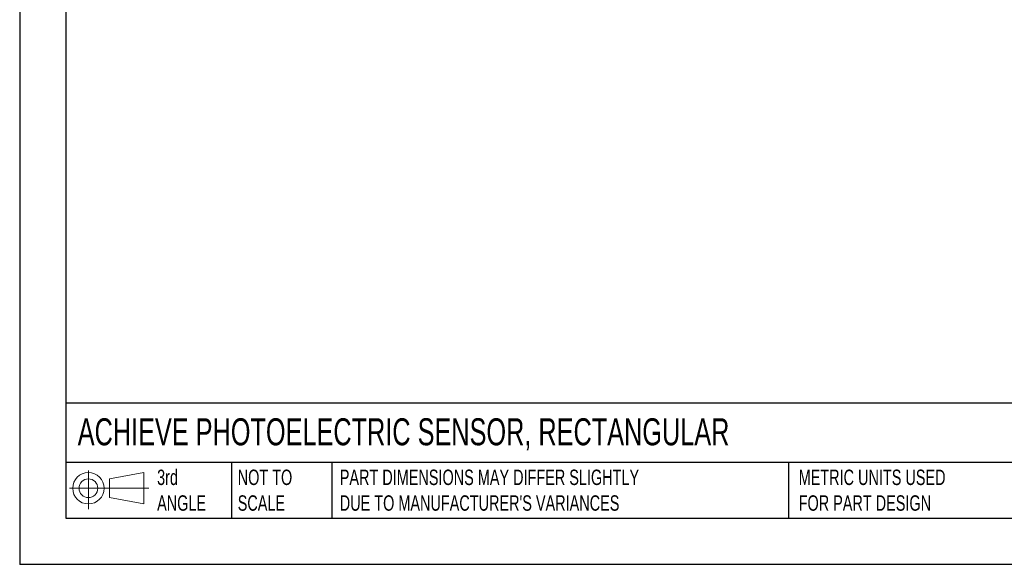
# Model space of a CAD drawing. Header units: millimetres. Extents: x 0 to 210, y 0 to 162.
# Tile 1 of 7: x 0 to 101, y 0 to 56. Entities that reach past the tile are written whole.
import ezdxf

# ---------------------------------------------------------------- set-up
doc = ezdxf.new("R2010")
doc.units = ezdxf.units.MM
doc.header["$LTSCALE"] = 0.75
doc.layers.add('TEXT', color=140, linetype='Continuous', lineweight=25)
doc.styles.add('SLDTEXTSTYLE0', font='TXT', dxfattribs={"width": 0.7})

# ---------------------------------------------------------------- blocks, each defined once
blk = doc.blocks.new('Block11')
at = {"color": 7, "linetype": 'Continuous', "lineweight": 18}
for p, q in [((1.94, 3.98), (1.94, 0)), ((4.11, 3.13), (7.63, 3.77)), ((4.11, 1.2), (4.11, 3.13)), ((7.63, 3.77), (7.63, 0.55)), ((0, 2.16), (8.16, 2.16)), ((4.11, 1.2), (7.63, 0.55))]:
    blk.add_line(p, q, dxfattribs=at)
for radius in [1.61, 0.964]:
    blk.add_circle((1.94, 2.16), radius, dxfattribs=at)
blk = doc.blocks.new('Block12')
at = {"color": 7, "linetype": 'Continuous'}
blk.add_blockref('Block11', (0, 0), dxfattribs=at)

msp = doc.modelspace()

# ---------------------------------------------------------------- linework, layer by layer
at = {"color": 7, "linetype": 'Continuous'}
for p in [(0, 161.93), (209.55, 0)]:
    msp.add_line(p, (0, 0), dxfattribs=at)
at = {"layer": 'TEXT'}
for p, q in [((4.76, 157.16), (4.76, 4.76)), ((204.79, 16.59), (4.76, 16.59)), ((204.79, 10.48), (4.76, 10.48)), ((21.78, 10.48), (21.78, 4.76)), ((32.13, 10.48), (32.13, 4.76)), ((79.11, 10.48), (79.11, 4.76)), ((4.76, 4.76), (204.79, 4.76))]:
    msp.add_line(p, q, dxfattribs=at)

# ---------------------------------------------------------------- block references
msp.add_blockref('Block12', (5.13, 5.67), dxfattribs=at)

# ---------------------------------------------------------------- texts
at = {"layer": 'TEXT', "attachment_point": 1, "style": 'SLDTEXTSTYLE0'}
for s, insert, char_height in [('ACHIEVE PHOTOELECTRIC SENSOR, RECTANGULAR', (5.97, 15.03), 2.7781), ('3rd^JANGLE', (14.14, 9.75), 1.587), ('NOT TO^JSCALE', (22.43, 9.75), 1.5875), ("PART DIMENSIONS MAY DIFFER SLIGHTLY ^JDUE TO MANUFACTURER'S VARIANCES", (32.93, 9.75), 1.5875), ('METRIC UNITS USED ^JFOR PART DESIGN', (80.14, 9.75), 1.5875)]:
    msp.add_mtext(s, dxfattribs=dict(at, insert=insert, char_height=char_height))

doc.saveas('drawing.dxf')
